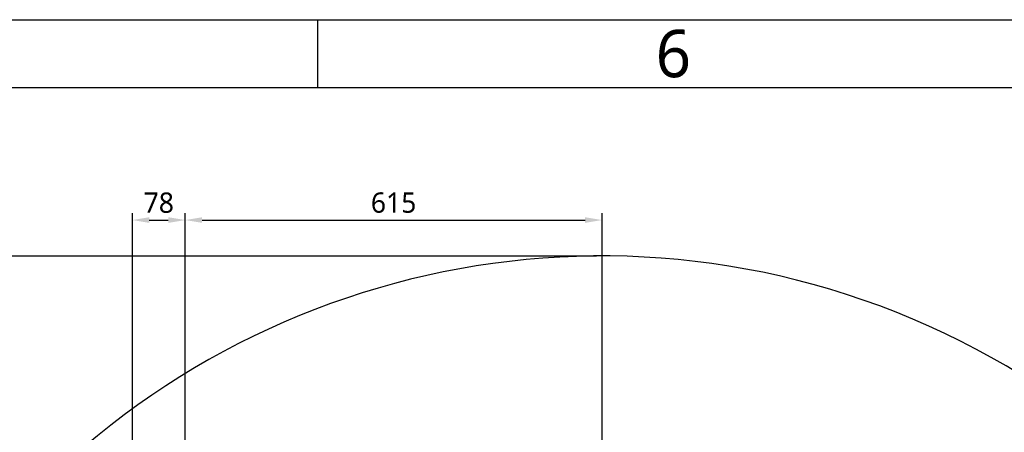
# Model space of a CAD drawing. Header units: millimetres. Extents: x 7426 to 8300, y 123 to 421.
# Tile 196 of 197: x 8120 to 8193, y 390 to 421. Entities that reach past the tile are written whole.
import ezdxf
from ezdxf.enums import TextEntityAlignment as Align

# ---------------------------------------------------------------- set-up
doc = ezdxf.new("R2010")
doc.units = ezdxf.units.MM
for name, color, linetype in [('尺寸标注', 7, 'Continuous'), ('模板', 7, 'Continuous'), ('运动范围', 7, 'Continuous')]:
    doc.layers.add(name, color=color, linetype=linetype)
doc.styles.add('微软雅黑', font='msyh.ttc')
doc.dimstyles.new('尺寸标注_1_20比例', dxfattribs={"dimtxt": 1.5, "dimasz": 1.25, "dimexe": 0.5, "dimexo": 0.4, "dimgap": 0.5, "dimtad": 1, "dimdec": 1, "dimlfac": 20, "dimdsep": 46, "dimtxsty": '微软雅黑', "dimcen": 0.09, "dimadec": 0, "dimazin": 0, "dimtp": 0.01, "dimtm": 0.01, "dimtfac": 1, "dimtdec": 1, "dimtofl": 0, "dimtmove": 0, "dimatfit": 3, "dimfxl": 1, "dimtolj": 1, "dimarcsym": 0})

# ---------------------------------------------------------------- blocks, each defined once
blk = doc.blocks.new('图纸')
at = {"color": 2}
blk.add_line((7543.66, 1549.22), (7543.66, 1525.22), dxfattribs=at)
for points in [[(6283.66, 123.62), (6283.66, 1549.22), (8299.66, 1549.22), (8299.66, 123.62)], [(6403.66, 147.62), (6403.66, 1525.22), (8275.66, 1525.22), (8275.66, 147.62)]]:
    blk.add_lwpolyline(points, close=True, dxfattribs=at)
at = {"color": 2, "style": '微软雅黑'}
blk.add_text('6', height=16.8, dxfattribs=at).set_placement((7669.66, 1537.22), align=Align.MIDDLE_CENTER)
blk.add_attdef('整机外形图', text='', height=19.2, dxfattribs=at).set_placement((7893.3, 256.65), align=Align.MIDDLE)
at = {"color": 7, "style": '微软雅黑'}
for tag, height, p in [('编号', 19.2, (8134.84, 252.67)), ('比例', 12, (7939.66, 171.62))]:
    blk.add_attdef(tag, text='', height=height, dxfattribs=at).set_placement(p, align=Align.MIDDLE)
at = {"style": '微软雅黑'}
for tag, p in [('当前页', (8047.3, 207.62)), ('总页数', (8192.77, 207.62))]:
    blk.add_attdef(tag, text='', height=12, dxfattribs=at).set_placement(p, align=Align.MIDDLE)
blk = doc.blocks.new('*D1273')
at = {"layer": 'Defpoints', "color": 0}
for p in [(8132.391, 405.832), (8132.391, 377.898), (8128.491, 376.138)]:
    blk.add_point(p, dxfattribs=at)
at = {"layer": '尺寸标注', "color": 0, "lineweight": -2}
for p, q in [((8128.491, 376.538), (8128.491, 406.332)), ((8132.391, 378.298), (8132.391, 406.332)), ((8129.741, 405.832), (8131.141, 405.832))]:
    blk.add_line(p, q, dxfattribs=at)
at = {"layer": '尺寸标注', "color": 0}
for points in [[(8129.741, 406.04), (8129.741, 405.623), (8128.491, 405.832)], [(8131.141, 405.623), (8131.141, 406.04), (8132.391, 405.832)]]:
    blk.add_solid(points, dxfattribs=at)
at = {"layer": '尺寸标注', "color": 0, "insert": (8130.441, 407.106), "char_height": 1.5, "attachment_point": 5, "style": '微软雅黑'}
blk.add_mtext('\\A1;78', dxfattribs=at)
blk = doc.blocks.new('*D1274')
at = {"layer": 'Defpoints', "color": 0}
for p in [(8163.141, 405.832), (8163.141, 379.04), (8132.391, 377.898)]:
    blk.add_point(p, dxfattribs=at)
at = {"layer": '尺寸标注', "color": 0, "lineweight": -2}
for p, q in [((8132.391, 378.298), (8132.391, 406.332)), ((8163.141, 379.44), (8163.141, 406.332)), ((8133.641, 405.832), (8161.891, 405.832))]:
    blk.add_line(p, q, dxfattribs=at)
at = {"layer": '尺寸标注', "color": 0}
for points in [[(8133.641, 406.04), (8133.641, 405.623), (8132.391, 405.832)], [(8161.891, 405.623), (8161.891, 406.04), (8163.141, 405.832)]]:
    blk.add_solid(points, dxfattribs=at)
at = {"layer": '尺寸标注', "color": 0, "insert": (8147.766, 407.111), "char_height": 1.5, "attachment_point": 5, "style": '微软雅黑'}
blk.add_mtext('\\A1;615', dxfattribs=at)
blk = doc.blocks.new('*D1279')
at = {"layer": 'Defpoints', "color": 0}
for p in [(8163.141, 403.178), (8093.717, 293.749), (8143.342, 293.749)]:
    blk.add_point(p, dxfattribs=at)
at = {"layer": '尺寸标注', "color": 0, "lineweight": -2}
for p, q in [((8162.741, 403.178), (8093.217, 403.178)), ((8093.717, 401.928), (8093.717, 294.999)), ((8142.942, 293.749), (8093.217, 293.749))]:
    blk.add_line(p, q, dxfattribs=at)
at = {"layer": '尺寸标注', "color": 0}
for points in [[(8093.926, 401.928), (8093.509, 401.928), (8093.717, 403.178)], [(8093.509, 294.999), (8093.926, 294.999), (8093.717, 293.749)]]:
    blk.add_solid(points, dxfattribs=at)
at = {"layer": '尺寸标注', "color": 0, "insert": (8092.438, 348.463), "char_height": 1.5, "attachment_point": 5, "rotation": 90, "style": '微软雅黑'}
blk.add_mtext('\\A1;2188.6', dxfattribs=at)

msp = doc.modelspace()

# ---------------------------------------------------------------- linework, layer by layer
at = {"layer": '运动范围'}
msp.add_arc((8163.1407, 344.3629), 58.815, 350, 225, dxfattribs=at)

# ---------------------------------------------------------------- block references
at = {"layer": '模板', "xscale": 0.208333, "yscale": 0.208333, "zscale": 0.208333}
msp.add_blockref('图纸', (6570.5639, 97.868), dxfattribs=at)

# ---------------------------------------------------------------- dimensions: what is measured, and where the dimension line sits
at = {"layer": '尺寸标注'}
for base, p1, p2, picture, middle in [((8132.3907, 405.8318), (8128.4907, 376.1379), (8132.3907, 377.8985), '*D1273', (8130.4407, 407.1065)), ((8163.1407, 405.8318), (8132.3907, 377.8985), (8163.1407, 379.0404), '*D1274', (8147.7657, 407.1113))]:
    dim = msp.add_linear_dim(base=base, p1=p1, p2=p2, dimstyle='尺寸标注_1_20比例', dxfattribs=at)
    dim.commit()
    dim.dimension.update_dxf_attribs({"geometry": picture, "text_midpoint": middle})
dim = msp.add_linear_dim(base=(8093.7172, 293.7489), p1=(8163.1407, 403.1778), p2=(8143.3418, 293.7489), angle=90, dimstyle='尺寸标注_1_20比例', dxfattribs=at)
dim.commit()
dim.dimension.update_dxf_attribs({"geometry": '*D1279', "text_midpoint": (8092.4381, 348.4634)})

doc.saveas('drawing.dxf')
